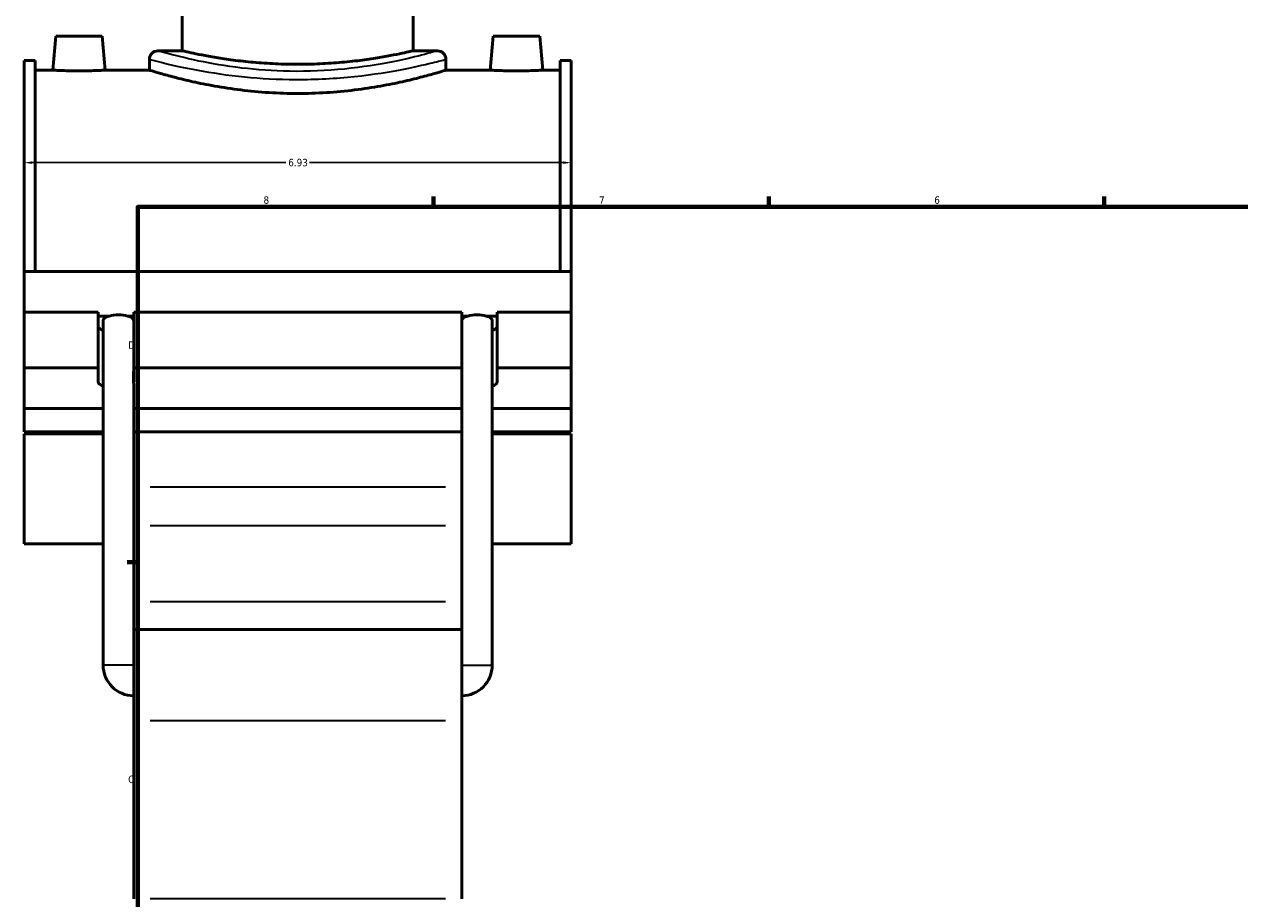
# Model space of a CAD drawing. Header units: inches. Extents: x -0.9 to 57.9, y -1.4 to 56.3.
# Tile 2 of 9: x -0.9 to 14.5, y 12.2 to 23.3. Entities that reach past the tile are written whole.
import ezdxf

# ---------------------------------------------------------------- set-up
doc = ezdxf.new("R2010")
doc.units = ezdxf.units.IN
doc.header["$MEASUREMENT"] = 0
for name, color, linetype, lineweight in [('Border (ANSI)', 7, 'Continuous', 70), ('Dimension (ANSI)', 7, 'Continuous', 25), ('Visible (ANSI)', 7, 'Continuous', 50), ('Visible Narrow (ANSI)', 7, 'Continuous', 35)]:
    doc.layers.add(name, color=color, linetype=linetype, lineweight=lineweight)
doc.styles.add('Note Text (ANSI)', font='tahoma.ttf')
doc.dimstyles.new('Default (ANSI)', dxfattribs={"dimtxt": 0.094488, "dimasz": 0.098425, "dimexe": 0.125, "dimexo": 0.0625, "dimgap": 0.031496, "dimtad": 0, "dimtih": 1, "dimtoh": 1, "dimrnd": 1e-08, "dimzin": 4, "dimdsep": 46, "dimtxsty": 'Note Text (ANSI)', "dimcen": 0.09, "dimdle": 0.393701, "dimclrd": 256, "dimclre": 256, "dimclrt": 5, "dimadec": 0, "dimazin": 1, "dimtfac": 1, "dimtofl": 0, "dimtmove": 0, "dimatfit": 3, "dimfxl": 1, "dimtolj": 1, "dimtzin": 4, "dimlwd": -1, "dimlwe": -1, "dimarcsym": 0})

# ---------------------------------------------------------------- blocks, each defined once
blk = doc.blocks.new('Borders Default Border')
at = {"layer": 'Border (ANSI)'}
for p, q in [((4.25, 21), (4.25, 21.134)), ((8.5, 21), (8.5, 21.134)), ((12.75, 21), (12.75, 21.134)), ((0.5, 16.5), (0.366, 16.5))]:
    blk.add_line(p, q, dxfattribs=at)
at = {"layer": 'Border (ANSI)', "flags": 128}
blk.add_lwpolyline([(0.5, 1), (0.5, 21), (33.5, 21), (33.5, 1), (0.5, 1)], dxfattribs=at)
at = {"layer": 'Border (ANSI)', "color": 5, "true_color": 0x0000ff, "char_height": 0.0945, "attachment_point": 7, "style": 'Note Text (ANSI)'}
for s, insert in [('8', (2.094, 21.038)), ('7', (6.346, 21.04)), ('6', (10.595, 21.038)), ('D', (0.378, 19.203)), ('C', (0.378, 13.701))]:
    blk.add_mtext(s, dxfattribs=dict(at, insert=insert))
blk = doc.blocks.new('*D10')
at = {"layer": 'Defpoints', "color": 0, "transparency": 16777216}
for p in [(5.992, 21.561), (-0.938, 21.039), (5.992, 21.039)]:
    blk.add_point(p, dxfattribs=at)
at = {"layer": 'Dimension (ANSI)', "transparency": 16777216}
for p, q in [((-0.84, 21.561), (2.376, 21.561)), ((5.893, 21.561), (2.678, 21.561))]:
    blk.add_line(p, q, dxfattribs=at)
for points in [[(-0.84, 21.577), (-0.84, 21.545), (-0.938, 21.561)], [(5.893, 21.577), (5.893, 21.545), (5.992, 21.561)]]:
    blk.add_solid(points, dxfattribs=at)
at = {"layer": 'Dimension (ANSI)', "color": 5, "transparency": 16777216, "insert": (2.407, 21.61), "char_height": 0.0945, "attachment_point": 1, "style": 'Note Text (ANSI)'}
blk.add_mtext('\\A1;6.93', dxfattribs=at)

msp = doc.modelspace()

# ---------------------------------------------------------------- linework, layer by layer
at = {"layer": 'Visible (ANSI)'}
for p, q in [((1.063, 22.978), (1.063, 23.464)), ((3.99, 22.978), (3.99, 23.464)), ((-0.54, 23.162), (-0.578, 22.733)), ((-0.54, 23.162), (0.05, 23.162)), ((0.05, 23.162), (0.088, 22.733)), ((5.004, 23.162), (4.966, 22.733)), ((5.594, 23.162), (5.004, 23.162)), ((5.594, 23.162), (5.632, 22.733)), ((1.063, 22.978), (0.755, 22.978)), ((4.298, 22.978), (3.99, 22.978)), ((-0.938, 20.183), (-0.938, 22.855)), ((-0.8, 22.855), (-0.938, 22.855)), ((-0.8, 22.855), (-0.8, 20.183)), ((0.648, 22.87), (0.648, 22.733)), ((4.406, 22.87), (4.406, 22.733)), ((5.853, 22.855), (5.853, 20.183)), ((5.992, 22.855), (5.853, 22.855)), ((5.992, 20.183), (5.992, 22.855)), ((-0.8, 22.733), (-0.578, 22.733)), ((0.088, 22.733), (0.648, 22.733)), ((4.406, 22.733), (4.966, 22.733)), ((5.632, 22.733), (5.853, 22.733)), ((-0.938, 20.183), (5.992, 20.183)), ((-0.938, 19.669), (-0.938, 20.183)), ((5.992, 19.669), (5.992, 20.183)), ((-0.938, 19.669), (-0.003, 19.669)), ((-0.938, 18.963), (-0.938, 19.669)), ((-0.003, 18.963), (-0.003, 19.669)), ((-0.003, 19.618), (0.137, 19.618)), ((0.372, 19.618), (0.448, 19.618)), ((0.448, 19.669), (0.448, 18.963)), ((0.448, 19.669), (4.606, 19.669)), ((4.606, 18.963), (4.606, 19.669)), ((4.606, 19.618), (4.682, 19.618)), ((4.916, 19.618), (5.057, 19.618)), ((5.057, 19.669), (5.057, 18.963)), ((5.057, 19.669), (5.992, 19.669)), ((5.992, 18.963), (5.992, 19.669)), ((0.061, 15.196), (0.061, 19.562)), ((4.992, 15.196), (4.992, 19.562)), ((-0.938, 18.963), (-0.003, 18.963)), ((-0.938, 18.449), (-0.938, 18.963)), ((-0.003, 18.783), (-0.003, 18.963)), ((0.448, 18.963), (0.448, 18.783)), ((0.448, 18.963), (4.606, 18.963)), ((4.606, 18.783), (4.606, 18.963)), ((5.057, 18.963), (5.057, 18.783)), ((5.057, 18.963), (5.992, 18.963)), ((5.992, 18.963), (5.992, 18.449)), ((0.448, 15.647), (0.448, 18.762)), ((4.606, 15.647), (4.606, 18.762)), ((0.061, 18.449), (-0.938, 18.449)), ((-0.938, 18.449), (-0.938, 18.151)), ((4.606, 18.449), (0.448, 18.449)), ((5.992, 18.449), (4.992, 18.449)), ((5.992, 18.151), (5.992, 18.449)), ((-0.938, 18.151), (0.061, 18.151)), ((-0.938, 18.127), (-0.938, 16.732)), ((-0.938, 18.127), (0.061, 18.127)), ((0.448, 18.151), (4.606, 18.151)), ((4.992, 18.151), (5.992, 18.151)), ((4.992, 18.127), (5.992, 18.127)), ((5.992, 16.732), (5.992, 18.127)), ((-0.938, 16.732), (0.061, 16.732)), ((4.992, 16.732), (5.992, 16.732)), ((0.448, 15.647), (0.448, 14.493)), ((0.448, 15.647), (4.606, 15.647)), ((4.606, 14.493), (4.606, 15.647)), ((0.448, 12.238), (0.448, 14.493)), ((4.606, 14.493), (4.606, 12.238))]:
    msp.add_line(p, q, dxfattribs=at)
for centre, radius, start, end in [((0.755, 22.87), 0.107, 90, 180), ((4.298, 22.87), 0.107, 0, 90), ((0.448, 15.196), 0.387, 180, 270), ((4.606, 15.196), 0.387, 270, 0)]:
    msp.add_arc(centre, radius, start, end, dxfattribs=at)
for centre, major_axis, ratio, start_param, end_param in [((0.255, 19.562), (0.193, 0), 0.36397, 2.222936, 3.141593), ((0.255, 19.562), (0.193, 0), 0.36397, 0.918657, 2.222936), ((0.255, 19.562), (0.193, 0), 0.36397, 0, 0.918657), ((4.799, 19.562), (0.193, 0), 0.36397, 2.222936, 3.141593), ((4.799, 19.562), (0.193, 0), 0.36397, 0.918657, 2.222936), ((4.799, 19.562), (0.193, 0), 0.36397, 0, 0.918657), ((0.222, 19.489), (-0.225, 0), 0.34202, 0, 0.775193), ((4.831, 19.489), (0.225, 0), 0.34202, 5.507992, 6.283185), ((0.222, 18.783), (-0.225, 0), 0.34202, 0, 0.775193), ((0.222, 18.783), (0.225, 0), 0.34202, 6.145951, 6.283185), ((0.255, 18.762), (0.193, 0), 0.36397, 0, 0.148249), ((4.831, 18.783), (-0.225, 0), 0.34202, 0, 0.137234), ((4.799, 18.762), (0.193, 0), 0.36397, 2.993344, 3.141593), ((4.831, 18.783), (0.225, 0), 0.34202, 5.507992, 6.283185)]:
    msp.add_ellipse(centre, major_axis=major_axis, ratio=ratio, start_param=start_param, end_param=end_param, dxfattribs=at)
for points, knots in [([(3.99, 22.978), (3.99, 22.978), (3.982, 22.976), (3.944, 22.967), (3.916, 22.961), (3.841, 22.945), (3.795, 22.935), (3.687, 22.915), (3.627, 22.904), (3.497, 22.882), (3.424, 22.871), (3.264, 22.85), (3.178, 22.84), (2.998, 22.824), (2.904, 22.818), (2.714, 22.809), (2.619, 22.807), (2.435, 22.807), (2.339, 22.809), (2.15, 22.818), (2.056, 22.824), (1.876, 22.84), (1.789, 22.85), (1.63, 22.871), (1.557, 22.882), (1.427, 22.904), (1.366, 22.915), (1.259, 22.935), (1.212, 22.945), (1.138, 22.961), (1.109, 22.967), (1.072, 22.976), (1.063, 22.978), (1.063, 22.978)], [5.623182, 5.623182, 5.623182, 5.623182, 6.326045, 6.326045, 7.028908, 7.028908, 7.731771, 7.731771, 8.434634, 8.434634, 9.137566, 9.137566, 9.840499, 9.840499, 10.543432, 10.543432, 11.246364, 11.246364, 11.949297, 11.949297, 12.65223, 12.65223, 13.355162, 13.355162, 14.058095, 14.058095, 14.760958, 14.760958, 15.463821, 15.463821, 16.166684, 16.166684, 16.869546, 16.869546, 16.869546, 16.869546]), ([(0.088, 22.733), (0.088, 22.733), (0.079, 22.732), (0.045, 22.731), (0.02, 22.729), (-0.039, 22.727), (-0.077, 22.726), (-0.159, 22.724), (-0.203, 22.724), (-0.287, 22.724), (-0.332, 22.724), (-0.414, 22.726), (-0.451, 22.727), (-0.51, 22.729), (-0.536, 22.731), (-0.57, 22.732), (-0.578, 22.733), (-0.578, 22.733)], [1.275688, 1.275688, 1.275688, 1.275688, 1.594523, 1.594523, 1.913358, 1.913358, 2.232367, 2.232367, 2.551377, 2.551377, 2.870386, 2.870386, 3.189395, 3.189395, 3.50823, 3.50823, 3.827065, 3.827065, 3.827065, 3.827065]), ([(4.406, 22.733), (4.406, 22.733), (4.394, 22.729), (4.346, 22.715), (4.31, 22.704), (4.214, 22.676), (4.154, 22.66), (4.016, 22.624), (3.938, 22.605), (3.772, 22.568), (3.679, 22.549), (3.474, 22.513), (3.364, 22.496), (3.132, 22.467), (3.012, 22.456), (2.768, 22.441), (2.646, 22.437), (2.408, 22.437), (2.285, 22.441), (2.042, 22.456), (1.921, 22.467), (1.69, 22.496), (1.579, 22.513), (1.375, 22.549), (1.281, 22.568), (1.115, 22.605), (1.037, 22.624), (0.9, 22.66), (0.84, 22.676), (0.744, 22.704), (0.707, 22.715), (0.659, 22.729), (0.648, 22.733), (0.648, 22.733)], [7.241347, 7.241347, 7.241347, 7.241347, 8.146367, 8.146367, 9.051387, 9.051387, 9.956407, 9.956407, 10.861427, 10.861427, 11.766744, 11.766744, 12.672061, 12.672061, 13.577378, 13.577378, 14.482694, 14.482694, 15.388011, 15.388011, 16.293328, 16.293328, 17.198645, 17.198645, 18.103962, 18.103962, 19.008982, 19.008982, 19.914002, 19.914002, 20.819022, 20.819022, 21.724042, 21.724042, 21.724042, 21.724042]), ([(5.632, 22.733), (5.632, 22.733), (5.623, 22.732), (5.589, 22.731), (5.564, 22.729), (5.505, 22.727), (5.467, 22.726), (5.385, 22.724), (5.341, 22.724), (5.299, 22.724), (5.257, 22.724), (5.212, 22.724), (5.13, 22.726), (5.093, 22.727), (5.034, 22.729), (5.008, 22.731), (4.974, 22.732), (4.966, 22.733), (4.966, 22.733)], [3.827065, 3.827065, 3.827065, 3.827065, 4.1459, 4.1459, 4.464735, 4.464735, 4.783744, 4.783744, 5.102753, 5.102753, 5.102753, 5.421762, 5.421762, 5.740771, 5.740771, 6.059606, 6.059606, 6.378441, 6.378441, 6.378441, 6.378441])]:
    msp.add_open_spline(points, degree=3, knots=knots, dxfattribs=at)
for points in [[(0.448, 18.941), (0.448, 18.888), (0.447, 18.831), (0.446, 18.773)], [(4.608, 18.773), (4.606, 18.831), (4.606, 18.888), (4.606, 18.941)]]:
    msp.add_open_spline(points, degree=3, dxfattribs=at)
at = {"layer": 'Visible Narrow (ANSI)'}
for p, q in [((4.398, 17.45), (0.656, 17.45)), ((0.656, 16.964), (4.398, 16.964)), ((0.656, 16.001), (4.398, 16.001)), ((0.445, 15.196), (0.064, 15.196)), ((4.608, 15.196), (4.99, 15.196)), ((0.656, 14.493), (4.398, 14.493)), ((4.398, 12.238), (0.656, 12.238))]:
    msp.add_line(p, q, dxfattribs=at)
for points, knots in [([(4.298, 22.977), (4.298, 22.978), (4.294, 22.976), (4.265, 22.968), (4.212, 22.953), (4.037, 22.907), (3.901, 22.873), (3.558, 22.804), (3.348, 22.77), (2.898, 22.725), (2.659, 22.714), (2.215, 22.722), (2.008, 22.737), (1.614, 22.784), (1.429, 22.816), (1.089, 22.887), (0.946, 22.925), (0.79, 22.967), (0.755, 22.977), (0.755, 22.978)], [21.71201, 21.71201, 21.71201, 21.71201, 22.242303, 22.242303, 23.714005, 23.714005, 25.493701, 25.493701, 27.382388, 27.382388, 29.216619, 29.216619, 30.841791, 30.841791, 32.571458, 32.571458, 34.616904, 34.616904, 36.186694, 36.186694, 36.186694, 36.186694]), ([(0.648, 22.87), (0.648, 22.87), (0.685, 22.86), (0.85, 22.818), (1.002, 22.781), (1.363, 22.712), (1.559, 22.68), (1.977, 22.634), (2.196, 22.619), (2.667, 22.611), (2.921, 22.622), (3.398, 22.666), (3.621, 22.7), (3.984, 22.767), (4.128, 22.8), (4.314, 22.846), (4.37, 22.861), (4.401, 22.869), (4.406, 22.87), (4.406, 22.87)], [-36.186694, -36.186694, -36.186694, -36.186694, -34.616904, -34.616904, -32.571458, -32.571458, -30.841791, -30.841791, -29.216619, -29.216619, -27.382388, -27.382388, -25.493701, -25.493701, -23.714005, -23.714005, -22.242303, -22.242303, -21.71201, -21.71201, -21.71201, -21.71201])]:
    msp.add_open_spline(points, degree=3, knots=knots, dxfattribs=at)

# ---------------------------------------------------------------- block references
msp.add_blockref('Borders Default Border', (0, 0))

# ---------------------------------------------------------------- dimensions: what is measured, and where the dimension line sits
at = {"layer": 'Dimension (ANSI)'}
dim = msp.add_linear_dim(base=(5.992, 21.561), p1=(-0.938, 21.039), p2=(5.992, 21.039), angle=180, dimstyle='Default (ANSI)', override={"dimgap": 0.031496, "dimtih": 0, "dimtoh": 0, "dimdec": 2, "dimse1": 1, "dimse2": 1, "dimtol": 0, "dimlim": 0, "dimtp": 0, "dimtm": 0, "dimtdec": 2, "dimatfit": 1}, dxfattribs=at)
dim.commit()
dim.dimension.update_dxf_attribs({"geometry": '*D10', "text_midpoint": (2.527, 21.561), "dimtype": 160})

doc.saveas('drawing.dxf')
